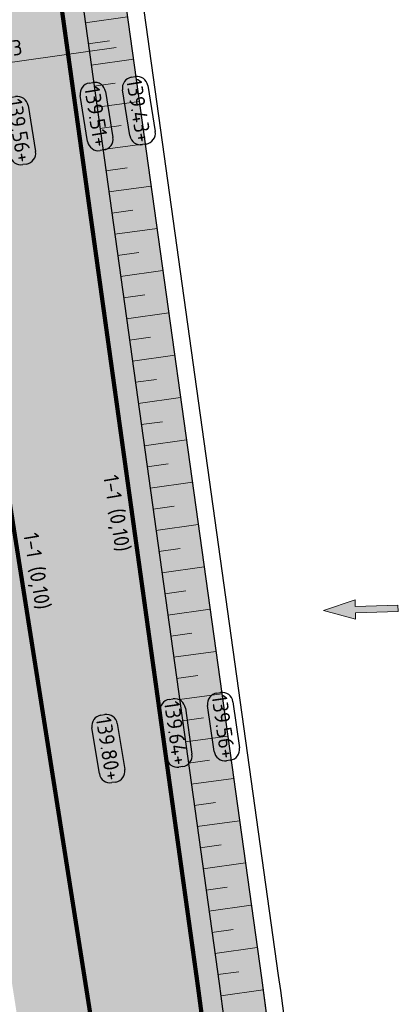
# Model space of a CAD drawing. Header units: metres. Extents: x 191748 to 192615, y 309710 to 310028.
# Tile 18 of 76: x 192061 to 192070, y 309729 to 309752. Entities that reach past the tile are written whole.
import ezdxf
from ezdxf.enums import TextEntityAlignment as Align

# ---------------------------------------------------------------- set-up
doc = ezdxf.new("R2010")
doc.units = ezdxf.units.M
doc.linetypes.add('VW-11_STREEP', pattern=[2, 1, -1])
for name, color, linetype, lineweight in [('B-WE-VH-KANTLAAG 2 STREKS-G', 251, 'Continuous', 25), ('B-WE-VH-KANTOPSLUITING_GELEIDEBAND_70 200-G', 251, 'Continuous', 25), ('B-WE-VH-KANTOPSLUITING_TROTTOIRBAND_180 200-G', 251, 'Continuous', 25), ('N-WE-GW-TALUDARCERING-S', 6, 'Continuous', 25), ('N-WE-GW-TALUDARCERING_KORT-G', 6, 'Continuous', 18), ('N-WE-GW-TALUDARCERING_LANG-G', 6, 'Continuous', 18), ('N-WE-VH-OPENVERHARDING_STRAATBAKSTEEN_ROOD-A', 13, 'Continuous', 9), ('X-XX-AL-AANPIJLING_INRIT-S', 6, 'Continuous', 5), ('X-XX-AL-HOOGTELABEL-S', 7, 'Continuous', 25), ('X-XX-AL-MAATVOERING-M', 6, 'Continuous', 18)]:
    doc.layers.add(name, color=color, linetype=linetype, lineweight=lineweight)
doc.layers.add('N-WE-VH-KANTVERHARDING PLATEAU_AFHANGING-G', color=6, linetype='Continuous')
doc.layers.add('N-WE-VW-MARKERING-T', color=7, linetype='Continuous', true_color=0xf7f7f7)
doc.layers.add('N-WE-VW-MARKERING_LANGS_STREEP_11-G', color=7, linetype='VW-11_STREEP', lineweight=13, true_color=0xf7f7f7)
doc.styles.add('NLCS-ISO', font='NLCS-ISO.ttf')
doc.styles.add('NLCS-ISO-M200-T18', font='NLCS-ISO.ttf', dxfattribs={"height": 0.36})
doc.dimstyles.new('NLCS-M200-T18-PIJL_L2_H2', dxfattribs={"dimscale": 0.2, "dimtxt": 2.5, "dimasz": 1.8, "dimexe": 2, "dimexo": 2, "dimgap": 0.7, "dimtad": 1, "dimzin": 0, "dimdsep": 46, "dimtxsty": 'NLCS-ISO-M200-T18', "dimcen": 0, "dimdle": 2, "dimclrd": 256, "dimclre": 256, "dimclrt": 7, "dimazin": 0, "dimtfac": 1, "dimtdec": 3, "dimtofl": 0, "dimtmove": 0, "dimatfit": 3, "dimfxl": 2, "dimfxlon": 1, "dimtfillclr": 256, "dimtolj": 1, "dimtzin": 0, "dimlwd": -1, "dimlwe": -1, "dimarcsym": 0})

# ---------------------------------------------------------------- blocks, each defined once
blk = doc.blocks.new('INRIT')
at = {"layer": 'X-XX-AL-AANPIJLING_INRIT-S'}
blk.add_hatch(color=254, dxfattribs=at).paths.add_polyline_path([(-1.75, 0.07499999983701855), (-1.750000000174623, -0.07499999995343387), (-0.75, -0.07500000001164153), (-0.75, -0.2250000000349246), (0, 0), (-0.75, 0.2250000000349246), (-0.75, 0.07500000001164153)])
at = {"layer": 'X-XX-AL-AANPIJLING_INRIT-S', "flags": 128}
blk.add_lwpolyline([(-1.75, 0.07499999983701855), (-1.750000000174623, -0.07499999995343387), (-0.75, -0.07500000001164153), (-0.75, -0.2250000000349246), (0, 0), (-0.75, 0.2250000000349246), (-0.75, 0.07500000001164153)], close=True, dxfattribs=at)
blk = doc.blocks.new('SAL-HOOGTE-WEGPEIL-200-SO')
for p, q in [((-0.5450000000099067, 0.3024999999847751), (0.5450000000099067, 0.3024999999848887)), ((-0.8000000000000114, -0.04250000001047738), (-0.8000000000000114, 0.04250000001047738)), ((0.8000000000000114, 0.04749999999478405), (0.8000000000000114, -0.04250000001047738)), ((0.5449999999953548, -0.297500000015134), (-0.5449999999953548, -0.297500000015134))]:
    blk.add_line(p, q)
for centre, radius, start, end in [((-0.5450000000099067, 0.04749999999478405), 0.2549999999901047, 90.00000000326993, 180.0000000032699), ((0.5450000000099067, 0.04749999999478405), 0.2549999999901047, 359.9999999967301, 89.99999999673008), ((-0.5449999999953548, -0.04250000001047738), 0.2550000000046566, 180, 270), ((0.5449999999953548, -0.04250000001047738), 0.2550000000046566, 270, 0)]:
    blk.add_arc(centre, radius, start, end)
at = {"style": 'NLCS-ISO'}
blk.add_attdef('HOOGTE', text='', height=0.36, dxfattribs=at).set_placement((0, 0.002499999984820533), align=Align.MIDDLE_CENTER)
blk = doc.blocks.new('*U64')
at = {"layer": 'N-WE-GW-TALUDARCERING_KORT-G'}
for p, q in [((192049.9311233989, 309730.7689475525), (192049.9954837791, 309730.273107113)), ((192050.9256107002, 309730.8715948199), (192050.9573433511, 309730.3726027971)), ((192051.925077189, 309730.8941109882), (192051.9158480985, 309730.3941961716)), ((192052.923031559, 309730.834719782), (192052.8729026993, 309730.3372390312)), ((192053.9127726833, 309730.6938200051), (192053.8220806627, 309730.2021138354)), ((192054.8876545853, 309730.4723577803), (192054.7570083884, 309729.9897279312)), ((192055.8411310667, 309730.1718201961), (192055.6714079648, 309729.7015074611)), ((192056.7667996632, 309729.7942253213), (192056.5591393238, 309729.3393877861)), ((192057.6584446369, 309729.3421086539), (192057.4142414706, 309728.9058004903)), ((192058.5100787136, 309728.8185060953), (192058.2309725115, 309728.4036570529)), ((192059.3159832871, 309728.2269335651), (192059.003848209, 309727.8363292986)), ((192060.0707468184, 309727.5713633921), (192059.7276788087, 309727.2076267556)), ((192060.7693011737, 309726.8561976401), (192060.3976038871, 309726.5217710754)), ((192061.406955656, 309726.0862385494), (192061.009124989, 309725.7833676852)), ((192061.9794285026, 309725.26665629), (192061.5581358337, 309724.9973748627)), ((192062.4828756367, 309724.4029542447), (192062.0409498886, 309724.1690704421)), ((192062.9139164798, 309723.5009320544), (192062.4543251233, 309723.3040163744)), ((192063.2696566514, 309722.5666466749), (192062.7954857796, 309722.4080213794)), ((192063.547707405, 309721.6063717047), (192063.0621410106, 309721.4871019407)), ((192063.7462016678, 309720.6265552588), (192063.2525002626, 309720.5474419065))]:
    blk.add_line(p, q, dxfattribs=at)
at = {"layer": 'N-WE-GW-TALUDARCERING_LANG-G'}
for p, q in [((192050.427408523, 309730.8296472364), (192050.5317100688, 309729.8351015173)), ((192051.4251132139, 309730.893094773), (192051.4476356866, 309729.8933484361)), ((192052.4246629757, 309730.8746417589), (192052.3652551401, 309729.8764079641)), ((192053.4193459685, 309730.7744121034), (192053.27840674, 309729.7843938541)), ((192054.4024830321, 309730.5930788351), (192054.1809587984, 309729.6179239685)), ((192055.3674725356, 309730.3318595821), (192055.0668508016, 309729.3781161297)), ((192056.3078347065, 309729.9925083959), (192055.9301341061, 309729.0665806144)), ((192057.2172551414, 309729.5773039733), (192056.7650118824, 309728.6854093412)), ((192058.0896272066, 309729.0890343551), (192057.5658780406, 309728.2371618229)), ((192058.9190930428, 309728.5309782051), (192058.3273548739, 309727.7248479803)), ((192059.7000829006, 309727.9068827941), (192059.0443291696, 309727.1519079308)), ((192060.4273525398, 309727.2209388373), (192059.7119865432, 309726.5221888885)), ((192061.0960184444, 309726.4777523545), (192060.3258437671, 309725.8399193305)), ((192061.7015906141, 309725.6823137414), (192060.8817788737, 309725.1096806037)), ((192062.2400027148, 309724.8399642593), (192061.376058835, 309724.3363761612)), ((192062.7076393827, 309723.9563601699), (192061.8053646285, 309723.5251986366)), ((192063.1013605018, 309723.0374347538), (192062.1668135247, 309722.6815949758)), ((192063.4185222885, 309722.0893584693), (192062.4579784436, 309721.8112298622)), ((192063.6569950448, 309721.1184975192), (192062.6769042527, 309720.9199476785))]:
    blk.add_line(p, q, dxfattribs=at)
blk = doc.blocks.new('*U65')
at = {"layer": 'N-WE-GW-TALUDARCERING_KORT-G'}
for p, q in [((192062.9325689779, 309751.3958075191), (192063.4277849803, 309751.4648083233)), ((192063.0705705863, 309750.4053755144), (192063.5657865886, 309750.4743763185)), ((192063.2085721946, 309749.4149435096), (192063.703788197, 309749.4839443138)), ((192063.346573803, 309748.4245115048), (192063.8417898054, 309748.493512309)), ((192063.4845754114, 309747.4340795), (192063.9797914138, 309747.5030803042)), ((192063.6225770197, 309746.4436474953), (192064.1177930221, 309746.5126482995)), ((192063.7605786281, 309745.4532154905), (192064.2557946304, 309745.5222162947)), ((192063.8985802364, 309744.4627834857), (192064.3937962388, 309744.5317842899)), ((192064.0365818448, 309743.4723514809), (192064.5317978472, 309743.5413522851)), ((192064.1745834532, 309742.4819194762), (192064.6697994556, 309742.5509202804)), ((192064.3125850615, 309741.4914874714), (192064.8078010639, 309741.5604882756)), ((192064.4505866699, 309740.5010554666), (192064.9458026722, 309740.5700562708)), ((192064.5885882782, 309739.5106234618), (192065.0838042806, 309739.579624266)), ((192064.7265898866, 309738.5201914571), (192065.221805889, 309738.5891922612)), ((192064.864591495, 309737.5297594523), (192065.3598074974, 309737.5987602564)), ((192065.0025931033, 309736.5393274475), (192065.4978091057, 309736.6083282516)), ((192065.1405947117, 309735.5488954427), (192065.6358107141, 309735.6178962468)), ((192065.27859632, 309734.5584634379), (192065.7738123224, 309734.6274642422)), ((192065.4165979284, 309733.5680314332), (192065.9118139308, 309733.6370322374)), ((192065.5545995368, 309732.5775994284), (192066.0498155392, 309732.6466002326)), ((192065.6926011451, 309731.5871674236), (192066.1878171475, 309731.6561682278)), ((192065.8306027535, 309730.5967354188), (192066.3258187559, 309730.665736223)), ((192065.9686043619, 309729.606303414), (192066.4638203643, 309729.6753042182))]:
    blk.add_line(p, q, dxfattribs=at)
at = {"layer": 'N-WE-GW-TALUDARCERING_LANG-G'}
for p, q in [((192062.8635681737, 309751.8910235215), (192063.8540001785, 309752.0290251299)), ((192063.0015697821, 309750.9005915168), (192063.9920017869, 309751.0385931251)), ((192063.1395713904, 309749.910159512), (192064.1300033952, 309750.0481611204)), ((192063.2775729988, 309748.9197275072), (192064.2680050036, 309749.0577291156)), ((192063.4155746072, 309747.9292955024), (192064.4060066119, 309748.0672971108)), ((192063.5535762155, 309746.9388634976), (192064.5440082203, 309747.076865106)), ((192063.6915778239, 309745.9484314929), (192064.6820098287, 309746.0864331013)), ((192063.8295794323, 309744.9579994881), (192064.820011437, 309745.0960010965)), ((192063.9675810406, 309743.9675674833), (192064.9580130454, 309744.1055690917)), ((192064.105582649, 309742.9771354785), (192065.0960146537, 309743.1151370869)), ((192064.2435842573, 309741.9867034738), (192065.2340162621, 309742.1247050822)), ((192064.3815858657, 309740.996271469), (192065.3720178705, 309741.1342730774)), ((192064.5195874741, 309740.0058394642), (192065.5100194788, 309740.1438410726)), ((192064.6575890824, 309739.0154074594), (192065.6480210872, 309739.1534090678)), ((192064.7955906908, 309738.0249754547), (192065.7860226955, 309738.162977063)), ((192064.9335922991, 309737.0345434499), (192065.9240243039, 309737.1725450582)), ((192065.0715939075, 309736.0441114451), (192066.0620259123, 309736.1821130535)), ((192065.2095955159, 309735.0536794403), (192066.2000275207, 309735.1916810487)), ((192065.3475971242, 309734.0632474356), (192066.338029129, 309734.2012490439)), ((192065.4855987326, 309733.0728154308), (192066.4760307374, 309733.2108170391)), ((192065.623600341, 309732.082383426), (192066.6140323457, 309732.2203850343)), ((192065.7616019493, 309731.0919514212), (192066.7520339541, 309731.2299530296)), ((192065.8996035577, 309730.1015194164), (192066.8900355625, 309730.2395210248)), ((192066.0374399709, 309729.1110644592), (192067.0280311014, 309729.2479191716))]:
    blk.add_line(p, q, dxfattribs=at)
blk = doc.blocks.new('*D144')
at = {"layer": 'defpoints', "color": 0, "transparency": 16777216}
for p in [(192063.9473387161, 309751.3591381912), (192064.0111674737, 309750.9010417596), (192058.1370907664, 309750.0825786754)]:
    blk.add_point(p, dxfattribs=at)
at = {"layer": 'X-XX-AL-MAATVOERING-M', "transparency": 16777216}
for p, q in [((192063.9559668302, 309751.2972145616), (192063.8921380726, 309751.7553109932)), ((192058.4298175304, 309750.5903556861), (192063.5907831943, 309751.3094576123)), ((192058.0818901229, 309750.4787514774), (192058.0180613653, 309750.9368479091))]:
    blk.add_line(p, q, dxfattribs=at)
for points in [[(192063.5825030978, 309751.3688835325), (192063.5990632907, 309751.250031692), (192063.947338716, 309751.3591381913)], [(192058.4215374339, 309750.6497816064), (192058.4380976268, 309750.5309297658), (192058.0732620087, 309750.5406751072)]]:
    blk.add_solid(points, dxfattribs=at)
at = {"layer": 'X-XX-AL-MAATVOERING-M', "color": 7, "transparency": 16777216, "insert": (192060.9661398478, 309751.2668448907), "char_height": 0.36, "attachment_point": 5, "rotation": 7.93222439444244, "style": 'NLCS-ISO-M200-T18'}
blk.add_mtext('\\A1;5.93', dxfattribs=at)

msp = doc.modelspace()

# ---------------------------------------------------------------- hatches: boundary and pattern name
at = {"layer": 'N-WE-VH-OPENVERHARDING_STRAATBAKSTEEN_ROOD-A'}
h = msp.add_hatch(dxfattribs=at)
h.set_pattern_fill('AVH-SBS_KEIFORMAAT_KEPER', color=256, scale=2, pattern_type=2)
h.set_pattern_definition([(142.9322243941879, (192065.3475971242, 309734.0632474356), (-0.2801364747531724, -0.03903274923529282), [0.6, -0.2]), (232.9322243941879, (192065.4681489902, 309734.2228320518), (0.2801364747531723, 0.03903274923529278), [0.5999999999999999, -0.2]), (97.9322243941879, (192065.248288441, 309734.2635916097), (-0.1791009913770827, 0.2606201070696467), [0, -0.56568542])])
h.paths.add_polyline_path([(192059.8884233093, 309734.1795246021), (192060.3823223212, 309734.2573947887), (192061.7061154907, 309725.8611115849), (192061.2122164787, 309725.7832413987)])
edge = h.paths.add_edge_path()
edge.add_arc((191819.578366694, 309695.0616120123), 249.8000000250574, 5.741680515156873, 7.932224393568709)
edge.add_line((192066.9882815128, 309729.5344137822), (192063.0359827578, 309757.8999033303))
edge.add_line((192063.0359827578, 309757.8999033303), (192062.9248925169, 309758.6689752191))
edge.add_line((192062.9248925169, 309758.6689752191), (192057.2013096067, 309757.8153775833))
edge.add_line((192057.2013096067, 309757.8153775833), (192058.2909954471, 309748.8107920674))
edge.add_arc((192047.172114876, 309747.4652457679), 11.20000000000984, -82.30743021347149, 6.900070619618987, ccw=False)
edge.add_line((192048.6713208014, 309736.3660394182), (192049.5771868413, 309729.7146174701))
edge.add_line((192049.5771868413, 309729.7146174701), (192050.2582148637, 309729.8030153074))
edge.add_arc((192051.6998873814, 309718.6961894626), 11.19999999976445, 4.238854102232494, 97.39567621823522, ccw=False)
edge.add_line((192062.869250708, 309719.524031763), (192068.1251339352, 309720.0525004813))

# ---------------------------------------------------------------- linework, layer by layer
at = {"layer": 'B-WE-VH-KANTLAAG 2 STREKS-G'}
msp.add_lwpolyline([(192058.1706189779, 309795.7954884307), (192059.8562187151, 309781.2742804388, 0.00697351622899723), (192061.6580603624, 309767.43918755), (192063.0359827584, 309757.8999033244), (192066.9882815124, 309729.5344137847, -0.01151911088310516), (192068.3134727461, 309718.1025978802, -0.01151911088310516)], format="xyb", dxfattribs=at)
at = {"layer": 'B-WE-VH-KANTOPSLUITING_GELEIDEBAND_70 200-G'}
msp.add_lwpolyline([(192058.5679510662, 309795.8416101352), (192060.2535508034, 309781.3204021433, 0.006973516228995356), (192062.0539515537, 309767.4963729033), (192063.4320172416, 309757.9560966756), (192067.3844543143, 309729.5896144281, -0.01152114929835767), (192068.7119556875, 309718.1374618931, -0.01152114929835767)], format="xyb", dxfattribs=at)
at = {"layer": 'B-WE-VH-KANTOPSLUITING_TROTTOIRBAND_180 200-G'}
for points in [[(192030.1386242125, 309726.9898028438), (192050.2839590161, 309729.6046791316, -0.4305860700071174), (192062.6701843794, 309719.5040160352), (192062.8066270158, 309717.6511229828)], [(192030.1643683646, 309726.791466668), (192050.3097031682, 309729.4063429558, -0.4305860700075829), (192062.470724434, 309719.4893282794), (192062.607294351, 309717.6347067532)]]:
    msp.add_lwpolyline(points, format="xyb", dxfattribs=at)
at = {"layer": 'N-WE-VH-KANTVERHARDING PLATEAU_AFHANGING-G'}
for points in [[(192062.924892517, 309758.6689752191), (192063.0359827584, 309757.8999033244), (192066.9882815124, 309729.5344137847, -0.009558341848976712), (192068.1251339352, 309720.0525004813, -0.009558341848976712)], [(192061.9351645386, 309758.5260118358), (192062.0458965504, 309757.7594199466), (192065.9978495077, 309729.3964121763, -0.009558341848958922), (192067.1301508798, 309719.9524568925, -0.009558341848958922)], [(192049.4484660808, 309730.7062983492), (192050.1294941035, 309730.7946961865, -0.4304447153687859), (192063.8665152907, 309719.597946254, -0.4304447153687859)], [(192049.5771868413, 309729.7146174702), (192050.258214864, 309729.8030153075, -0.4304447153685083), (192062.869250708, 309719.5240317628, -0.4304447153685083)]]:
    msp.add_lwpolyline(points, format="xyb", dxfattribs=at)
at = {"layer": 'N-WE-VW-MARKERING_LANGS_STREEP_11-G', "ltscale": 5, "const_width": 0.1, "flags": 128}
for points in [[(192062.1622616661, 309753.3011260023), (192065.5026335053, 309729.3274113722, -0.009558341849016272), (192066.6326593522, 309719.9024350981, -0.009558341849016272)], [(192059.3115851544, 309752.8628153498), (192059.7793753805, 309748.9972451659), (192064.2449222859, 309720.6740922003, -0.01982670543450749), (192064.3621781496, 309719.67414268, -0.01982670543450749)]]:
    msp.add_lwpolyline(points, format="xyb", dxfattribs=at)

# ---------------------------------------------------------------- block references
at = {"layer": 'N-WE-GW-TALUDARCERING-S'}
msp.add_blockref('*U65', (0, 0), dxfattribs=at)
at = {"layer": 'N-WE-VH-KANTVERHARDING PLATEAU_AFHANGING-G'}
msp.add_blockref('*U64', (0, 0), dxfattribs=at)
at = {"layer": 'X-XX-AL-AANPIJLING_INRIT-S', "lineweight": 5, "rotation": 181.4834134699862}
msp.add_blockref('INRIT', (192068.4400599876, 309738.1333615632), dxfattribs=at)
at = {"layer": 'X-XX-AL-HOOGTELABEL-S'}
for p, rotation, values in [((192064.1162161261, 309749.8328304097), 279.1982647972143, {'HOOGTE': '139.43+'}), ((192063.1257841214, 309749.6948288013), 279.1982647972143, {'HOOGTE': '139.51+'}), ((192061.3144013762, 309749.3649036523), 279.1982647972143, {'HOOGTE': '139.56+'}), ((192064.9870272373, 309735.2623740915), 278.1154524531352, {'HOOGTE': '139.64+'}), ((192066.1005854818, 309735.4129834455), 278.1154524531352, {'HOOGTE': '139.56+'}), ((192063.4016098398, 309734.8975724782), 279.1982647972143, {'HOOGTE': '139.80+'})]:
    msp.add_blockref('SAL-HOOGTE-WEGPEIL-200-SO', p, dxfattribs=dict(at, rotation=rotation)).add_auto_attribs(values)

# ---------------------------------------------------------------- texts
at = {"layer": 'N-WE-VW-MARKERING-T', "char_height": 0.36, "attachment_point": 1, "rotation": 279.3539480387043, "style": 'NLCS-ISO-M200-T18'}
for insert in [(192063.6353407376, 309741.33047172), (192061.7651378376, 309739.9768390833)]:
    msp.add_mtext_dynamic_manual_height_columns('1-1 (0,10)', width=6.089967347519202, gutter_width=12.5, heights=[0], dxfattribs=dict(at, insert=insert))

# ---------------------------------------------------------------- dimensions: what is measured, and where the dimension line sits
at = {"layer": 'X-XX-AL-MAATVOERING-M'}
dim = msp.add_aligned_dim(p1=(192058.1370907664, 309750.0825786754), p2=(192064.0111674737, 309750.9010417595), distance=0.4625218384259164, dimstyle='NLCS-M200-T18-PIJL_L2_H2', dxfattribs=at)
dim.commit()
dim.dimension.update_dxf_attribs({"geometry": '*D144', "text_midpoint": (192060.9661398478, 309751.2668448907)})

doc.saveas('drawing.dxf')
